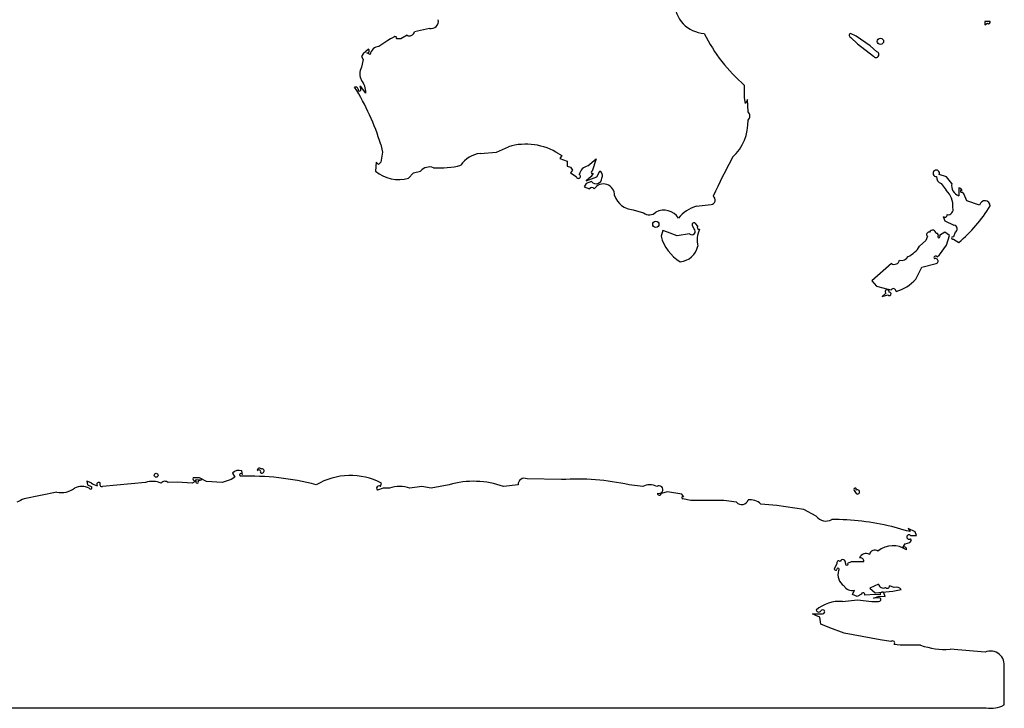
# Model space of a CAD drawing. Extents: x 0 to 10, y 0 to 4.8.
# Tile 9 of 11: x 7.2 to 10, y 0 to 2. Entities that reach past the tile are written whole.
import ezdxf

# ---------------------------------------------------------------- set-up
doc = ezdxf.new("R2010")
doc.units = 0

msp = doc.modelspace()

# ---------------------------------------------------------------- linework, layer by layer
at = {"layer": 'Default', "color": 7, "linetype": 'CONTINUOUS'}
for p, q in [((9.957616, 1.967361), (9.942436, 1.967429)), ((9.942436, 1.967429), (9.9425, 1.9575)), ((9.9425, 1.9575), (9.949728, 1.962808)), ((8.283364, 1.9275), (8.265037, 1.91722)), ((8.347498, 1.947498), (8.304091, 1.937863)), ((9.572447, 1.924736), (9.556811, 1.932537)), ((9.612676, 1.897193), (9.572447, 1.924736)), ((8.227524, 1.912526), (8.202373, 1.89566)), ((8.235763, 1.917146), (8.227524, 1.912526)), ((8.244945, 1.9225), (8.235763, 1.917146)), ((8.265037, 1.91722), (8.252966, 1.917233)), ((9.557738, 1.921556), (9.576358, 1.902725)), ((9.576358, 1.902725), (9.6225, 1.8675)), ((9.632532, 1.880158), (9.612676, 1.897193)), ((8.157328, 1.874258), (8.152178, 1.866809)), ((8.152178, 1.866809), (8.156675, 1.857741)), ((8.172517, 1.887483), (8.157328, 1.874258)), ((8.176804, 1.872177), (8.167185, 1.876981)), ((8.156675, 1.857741), (8.152318, 1.835993)), ((8.152457, 1.777548), (8.147159, 1.781691)), ((8.147159, 1.781691), (8.150571, 1.772611)), ((9.2525, 1.748041), (9.252375, 1.783922)), ((8.164411, 1.761898), (8.152457, 1.777548)), ((9.255109, 1.731876), (9.2525, 1.748041)), ((9.261011, 1.743057), (9.255109, 1.731876)), ((9.262367, 1.707668), (9.261011, 1.743057)), ((8.207409, 1.614538), (8.212528, 1.591906)), ((8.212528, 1.591906), (8.207851, 1.563389)), ((8.49273, 1.588578), (8.540123, 1.59221)), ((8.540123, 1.59221), (8.574402, 1.607841)), ((8.718825, 1.5875), (8.72765, 1.58269)), ((8.194416, 1.563103), (8.192487, 1.537513)), ((8.201191, 1.556972), (8.194416, 1.563103)), ((8.207851, 1.563389), (8.201191, 1.556972)), ((8.72765, 1.58269), (8.722137, 1.574074)), ((8.722137, 1.574074), (8.742865, 1.566427)), ((8.742865, 1.566427), (8.742868, 1.552268)), ((8.802328, 1.552503), (8.826296, 1.572869)), ((8.826296, 1.572869), (8.814252, 1.537643)), ((8.28745, 1.517454), (8.301232, 1.532604)), ((8.301232, 1.532604), (8.321925, 1.537271)), ((8.742868, 1.552268), (8.752622, 1.548903)), ((8.758091, 1.540722), (8.752492, 1.532791)), ((8.752492, 1.532791), (8.769141, 1.522655)), ((8.752622, 1.548903), (8.758091, 1.540722)), ((8.817975, 1.531458), (8.811466, 1.522137)), ((8.827592, 1.521326), (8.836731, 1.537903)), ((9.832696, 1.521096), (9.811293, 1.527719)), ((8.797588, 1.5025), (8.791255, 1.492715)), ((8.811466, 1.522137), (8.797252, 1.510199)), ((8.797252, 1.510199), (8.827592, 1.521326)), ((8.812938, 1.507782), (8.797588, 1.5025)), ((9.817152, 1.502688), (9.831693, 1.482741)), ((9.8475, 1.501804), (9.832696, 1.521096)), ((8.791255, 1.492715), (8.807393, 1.487408)), ((9.867222, 1.490025), (9.867277, 1.467329)), ((9.882416, 1.47257), (9.875891, 1.477666)), ((9.890788, 1.452649), (9.882416, 1.47257)), ((9.113711, 1.4375), (9.155971, 1.442135)), ((9.927396, 1.440531), (9.890788, 1.452649)), ((8.932276, 1.426969), (8.962331, 1.417785)), ((9.117775, 1.380005), (9.11107, 1.387869)), ((9.82257, 1.407563), (9.827541, 1.395205)), ((9.827541, 1.395205), (9.85347, 1.382567)), ((9.017435, 1.367427), (9.012348, 1.35088)), ((9.031386, 1.362867), (9.017435, 1.367427)), ((9.058896, 1.3525), (9.031386, 1.362867)), ((9.094573, 1.3575), (9.058896, 1.3525)), ((9.107491, 1.372172), (9.102318, 1.380507)), ((9.827277, 1.362505), (9.812576, 1.352567)), ((9.840765, 1.352645), (9.827277, 1.362505)), ((9.857467, 1.362465), (9.852682, 1.349005)), ((9.772739, 1.338422), (9.755031, 1.322494)), ((9.7775, 1.350803), (9.772739, 1.338422)), ((9.832202, 1.325187), (9.840765, 1.352645)), ((9.852475, 1.3425), (9.8675, 1.3325)), ((9.812134, 1.297307), (9.832202, 1.325187)), ((9.674251, 1.272853), (9.617924, 1.222706)), ((9.761474, 1.262573), (9.802376, 1.2725)), ((9.805204, 1.2922), (9.812134, 1.297307)), ((9.743746, 1.227715), (9.761474, 1.262573)), ((9.617924, 1.222706), (9.63155, 1.2075)), ((9.63155, 1.2075), (9.653315, 1.202158)), ((9.657753, 1.187922), (9.6475, 1.1775)), ((9.653315, 1.202158), (9.672995, 1.197224)), ((9.6475, 1.1775), (9.663782, 1.18287)), ((7.68658, 0.6575), (7.668807, 0.65787)), ((7.678525, 0.6525), (7.692865, 0.651849)), ((7.692865, 0.651849), (7.683561, 0.647864)), ((7.707441, 0.6475), (7.68658, 0.6575)), ((7.77747, 0.653115), (7.752338, 0.644135)), ((7.788087, 0.659238), (7.77747, 0.653115)), ((7.782131, 0.671077), (7.788087, 0.659238)), ((7.810267, 0.667193), (7.808355, 0.677554)), ((8.726624, 0.652444), (8.627536, 0.654821)), ((7.375408, 0.642823), (7.363404, 0.647941)), ((7.363404, 0.647941), (7.365417, 0.637582)), ((7.365417, 0.637582), (7.375886, 0.632861)), ((7.532352, 0.644222), (7.408342, 0.6325)), ((7.62251, 0.644949), (7.597282, 0.643718)), ((7.666275, 0.64213), (7.62251, 0.644949)), ((7.676843, 0.647816), (7.666275, 0.64213)), ((7.752338, 0.644135), (7.707441, 0.6475)), ((8.214312, 0.627848), (8.197939, 0.622242)), ((8.207146, 0.632273), (8.20987, 0.642474)), ((8.232405, 0.627417), (8.214312, 0.627848)), ((8.325195, 0.632799), (8.291276, 0.6275)), ((8.352281, 0.6275), (8.325195, 0.632799)), ((8.403859, 0.6375), (8.352281, 0.6275)), ((8.601807, 0.637262), (8.560353, 0.6325)), ((8.959684, 0.6325), (8.92047, 0.6375)), ((7.277265, 0.616857), (7.183084, 0.5975)), ((9.031439, 0.617578), (9.012457, 0.612452)), ((9.072549, 0.610246), (9.031439, 0.617578)), ((9.077599, 0.602616), (9.072549, 0.610246)), ((9.098415, 0.5925), (9.074736, 0.597448)), ((9.567415, 0.621382), (9.5725, 0.6125)), ((9.192893, 0.592301), (9.098415, 0.5925)), ((9.229392, 0.5875), (9.192893, 0.592301)), ((9.344844, 0.577754), (9.298613, 0.582133)), ((9.422719, 0.566292), (9.344844, 0.577754)), ((9.458392, 0.5475), (9.422719, 0.566292)), ((9.717652, 0.505802), (9.674826, 0.5175)), ((9.74268, 0.502181), (9.722347, 0.512306)), ((9.722347, 0.512306), (9.727846, 0.503099)), ((9.727846, 0.503099), (9.717652, 0.505802)), ((9.732071, 0.477293), (9.728849, 0.482615)), ((9.729159, 0.4925), (9.745613, 0.492158)), ((9.745613, 0.492158), (9.74268, 0.502181)), ((9.707188, 0.458009), (9.713207, 0.467738)), ((9.713207, 0.467738), (9.726545, 0.472143)), ((9.726545, 0.472143), (9.732071, 0.477293)), ((9.512226, 0.399996), (9.5175, 0.4108)), ((9.548931, 0.412869), (9.559812, 0.417798)), ((9.559812, 0.417798), (9.594609, 0.417278)), ((9.637115, 0.352739), (9.611928, 0.340894)), ((9.611928, 0.340894), (9.6275, 0.3275)), ((9.682212, 0.342493), (9.66814, 0.347812)), ((9.562473, 0.322471), (9.567803, 0.335229)), ((9.576113, 0.31713), (9.562473, 0.322471)), ((9.587699, 0.323879), (9.576113, 0.31713)), ((9.627607, 0.3225), (9.597294, 0.320503)), ((9.622427, 0.312581), (9.639282, 0.3175)), ((9.641092, 0.312869), (9.622427, 0.312581)), ((9.6275, 0.3275), (9.678342, 0.3325)), ((9.641829, 0.322182), (9.627607, 0.3225)), ((9.639282, 0.3175), (9.65598, 0.317134)), ((9.65598, 0.317134), (9.651836, 0.327817)), ((9.678342, 0.3325), (9.702352, 0.33739)), ((9.533423, 0.3025), (9.576454, 0.3075)), ((9.576454, 0.3075), (9.617449, 0.302559)), ((9.617449, 0.302559), (9.637088, 0.3025)), ((9.447471, 0.26747), (9.47607, 0.2675)), ((9.456803, 0.2625), (9.447471, 0.26747)), ((9.468685, 0.257279), (9.456803, 0.2625)), ((9.470904, 0.237351), (9.468685, 0.257279)), ((9.497061, 0.2275), (9.470904, 0.237351)), ((9.538752, 0.21213), (9.497061, 0.2275)), ((9.641866, 0.192468), (9.538752, 0.21213)), ((9.672648, 0.1875), (9.641866, 0.192468)), ((9.698853, 0.1775), (9.68214, 0.179147)), ((9.757665, 0.177226), (9.698853, 0.1775)), ((9.943209, 0.1575), (9.842396, 0.16553)), ((9.9975, 0.005678), (9.9975, 0.113137)), ((-0.0025, -0.0025), (8.005634, -0.0025)), ((8.005634, -0.0025), (9.055144, -0.0025)), ((9.055144, -0.0025), (9.626033, -0.0025)), ((9.626033, -0.0025), (9.881597, -0.0025)), ((9.881597, -0.0025), (9.946249, -0.0025))]:
    msp.add_line(p, q, dxfattribs=at)
for centre, radius in [((9.642555, 1.909933), 0.008989), ((8.997555, 1.384933), 0.008989), ((7.562569, 0.664948), 0.005629)]:
    msp.add_circle(centre, radius, dxfattribs=at)
for centre, radius, start, end in [((9.142144, 2.024421), 0.091738, 181.14779, 266.546433), ((8.352203, 1.967645), 0.020689, 256.85569, 373.049643), ((9.953532, 1.965326), 0.004562, 213.503744, 386.489044), ((8.248691, 1.919463), 0.004822, 332.458935, 500.962087), ((8.289801, 1.940535), 0.014538, 243.719703, 349.406237), ((9.5597, 2.142248), 0.472066, 206.332442, 229.381408), ((9.558058, 1.927113), 0.005566, 102.949731, 266.700062), ((8.204541, 1.867638), 0.028106, 94.423356, 170.705711), ((8.168426, 1.882955), 0.006102, 258.256916, 407.904203), ((9.629699, 1.872098), 0.008543, 212.567597, 430.638337), ((8.185534, 1.817463), 0.038035, 150.843023, 209.713422), ((8.102215, 1.762008), 0.062196, 359.898702, 396.050905), ((8.135576, 1.771961), 0.007141, 11.917833, 116.018031), ((7.584223, 1.428467), 0.650372, 16.62464, 32.548774), ((8.146429, 1.771688), 0.004243, 155.678161, 372.568281), ((9.252029, 1.696036), 0.015562, 311.368191, 408.369558), ((9.121997, 1.679943), 0.140386, 313.126125, 361.802087), ((8.624358, 1.439653), 0.17545, 57.423328, 106.542718), ((8.502385, 1.510776), 0.078399, 97.074211, 145.812064), ((11.063585, 0.58155), 2.097186, 151.64783, 155.063154), ((8.259067, 1.617896), 0.104376, 230.365809, 285.779643), ((8.347174, 1.517822), 0.031871, 68.618461, 142.393684), ((8.377212, 1.776269), 0.229509, 265.397217, 285.238233), ((8.775157, 1.522915), 0.006022, 182.473942, 427.820382), ((8.808238, 1.521461), 0.031599, 100.778722, 167.145013), ((8.81563, 1.534259), 0.003653, 112.167104, 309.926805), ((8.829813, 1.525079), 0.014571, 330.537659, 421.656456), ((9.802881, 1.53145), 0.009202, 336.08227, 636.530611), ((8.825915, 1.518111), 0.016586, 218.519885, 359.310798), ((8.8468, 1.468782), 0.032053, 358.073943, 505.005801), ((9.820588, 1.519271), 0.016935, 169.672043, 258.292314), ((9.876398, 1.495472), 0.029584, 167.640601, 252.043003), ((8.813864, 1.481746), 0.008599, 39.0566, 138.816051), ((9.790142, 1.438659), 0.060578, 354.090306, 406.692995), ((9.865127, 1.476362), 0.013822, 26.397979, 81.281079), ((9.875023, 1.480646), 0.003104, 36.84287, 286.236529), ((8.935574, 1.48672), 0.059841, 198.527232, 266.84114), ((9.15525, 1.454878), 0.012763, 273.24046, 418.52714), ((9.942392, 1.43763), 0.015274, 0.35057, 169.051448), ((8.978603, 1.439578), 0.027197, 233.253417, 314.003769), ((9.020378, 1.375553), 0.050004, 32.608514, 117.230823), ((9.148013, 1.332345), 0.110608, 108.066857, 140.634599), ((9.836632, 1.427276), 0.014696, 258.604434, 380.49279), ((9.563993, 1.683816), 0.464262, 310.824194, 327.989667), ((9.107227, 1.383554), 0.005778, 48.308215, 211.824577), ((9.827407, 1.411777), 0.006415, 221.061987, 369.811808), ((9.100818, 1.365024), 0.009778, 230.307068, 406.972704), ((9.121426, 1.376224), 0.005255, 133.996296, 287.703129), ((9.194535, 1.339234), 0.078338, 155.902497, 192.503526), ((9.781914, 1.355911), 0.006751, 73.739748, 229.171277), ((9.792607, 1.358369), 0.009678, 1.902034, 155.444137), ((9.803603, 1.353276), 0.005574, 309.285346, 463.737718), ((9.85285, 1.371995), 0.01059, 295.844408, 446.646052), ((9.132962, 1.384117), 0.125109, 195.406025, 238.450439), ((9.8103, 1.350091), 0.003363, 199.607224, 407.428155), ((9.850622, 1.345815), 0.003798, 57.152389, 299.212651), ((9.061615, 1.335073), 0.057873, 275.836449, 347.222791), ((9.691105, 1.360131), 0.074183, 294.352661, 329.511841), ((9.68282, 1.28501), 0.014874, 234.82271, 350.183288), ((9.704039, 1.300845), 0.019508, 250.340917, 334.830962), ((9.801313, 1.288975), 0.005054, 39.658129, 218.225278), ((9.800837, 1.279543), 0.007209, 282.320183, 478.995587), ((9.657698, 1.302627), 0.114088, 285.142354, 318.957762), ((9.661848, 1.191891), 0.005703, 340.478098, 584.096095), ((9.668178, 1.185134), 0.004944, 207.249756, 461.132464), ((9.679552, 1.192727), 0.007951, 358.363883, 505.555254), ((7.799917, 0.655392), 0.023714, 69.155789, 138.591192), ((7.858514, 0.679363), 0.005739, 33.698068, 202.406755), ((7.85795, 0.675029), 0.005205, 330.932558, 515.653815), ((7.866429, 0.677246), 0.006161, 230.376752, 480.645561), ((7.673467, 0.654826), 0.005567, 146.851843, 335.295554), ((7.806339, 0.665995), 0.004106, 16.951974, 247.639359), ((7.827001, -0.111681), 0.774198, 75.394941, 91.644962), ((8.120561, 0.469588), 0.194591, 62.680151, 120.35661), ((8.620229, 0.637899), 0.018432, 66.646327, 181.979236), ((8.7715, -0.030164), 0.684081, 77.422121, 93.761314), ((7.290575, 0.679928), 0.06446, 258.083785, 305.539391), ((7.349, 0.586446), 0.046072, 63.009894, 117.056255), ((7.373627, 0.629367), 0.004161, 206.668244, 417.119727), ((7.405755, 0.687314), 0.053855, 235.70256, 256.046228), ((7.397727, 0.638468), 0.006024, 45.990959, 214.593306), ((7.406953, 0.63879), 0.006441, 141.495761, 282.451686), ((7.552063, 0.586703), 0.060802, 65.883473, 108.915206), ((7.587761, 0.634014), 0.013595, 45.546162, 142.984893), ((7.680217, 0.645807), 0.003926, 149.240934, 391.589433), ((8.202224, 0.62755), 0.006822, 43.821686, 231.085485), ((8.261957, 0.54466), 0.087876, 70.509858, 109.650841), ((8.474481, 0.396364), 0.251265, 70.016152, 106.323861), ((8.980039, 0.593931), 0.04361, 62.176407, 117.823593), ((9.006725, 0.623669), 0.010866, 246.572899, 485.634407), ((9.569808, 0.624334), 0.003799, 326.399188, 590.962192), ((9.576404, 0.617187), 0.0061, 230.207341, 484.228882), ((7.343449, 0.242304), 0.389719, 114.2983, 117.687339), ((9.007355, 0.61246), 0.005102, 165.949523, 359.907712), ((9.075082, 0.600633), 0.003204, 38.232914, 263.804314), ((9.244023, 0.600476), 0.019557, 221.568885, 341.922278), ((9.268444, 0.552577), 0.042235, 44.411474, 97.932379), ((9.486101, 0.567903), 0.034411, 216.364612, 298.74416), ((9.505758, -0.178538), 0.716277, 76.347225, 90.248623), ((9.724757, 0.487691), 0.00652, 47.52506, 308.874073), ((9.678493, 0.394399), 0.068355, 55.203668, 129.027274), ((9.711156, 0.452631), 0.006683, 341.68293, 486.415014), ((9.600531, 0.420448), 0.019695, 57.912505, 157.994525), ((9.585107, 0.418654), 0.009601, 351.762335, 467.176393), ((9.626462, 0.434671), 0.015664, 54.984571, 170.955665), ((9.513799, 0.396364), 0.003957, 113.417794, 339.474489), ((9.522599, 0.413508), 0.005773, 43.739454, 207.972663), ((9.520814, 0.394709), 0.00332, 300.514236, 535.375774), ((9.534475, 0.414511), 0.008264, 346.188018, 518.798672), ((9.545817, 0.410724), 0.003781, 151.315898, 394.565122), ((9.558829, 0.379545), 0.038355, 161.28995, 237.300966), ((9.560425, 0.359672), 0.025532, 209.06537, 286.797511), ((9.650816, 0.354942), 0.013877, 189.136785, 296.281698), ((9.661722, 0.346899), 0.006482, 222.734333, 368.096592), ((9.688636, 0.32555), 0.018119, 40.801713, 110.76513), ((9.592732, 0.322859), 0.005135, 332.689069, 528.544434), ((9.637844, 0.308166), 0.005716, 262.402304, 415.369418), ((9.64751, 0.323797), 0.005906, 42.894116, 195.872045), ((9.523883, 0.203702), 0.099257, 84.484841, 131.908027), ((9.465271, 0.280783), 0.008329, 202.68113, 338.93349), ((9.476723, 0.273282), 0.005819, 263.557695, 489.228803), ((9.677346, 0.183269), 0.006322, 319.318376, 497.992696), ((9.829076, 0.381791), 0.216671, 250.756604, 273.524676), ((9.958495, 0.120805), 0.039752, 348.877552, 472.615266), ((9.960524, 0.072723), 0.076566, 259.255076, 298.876935)]:
    msp.add_arc(centre, radius, start, end, dxfattribs=at)

doc.saveas('drawing.dxf')
